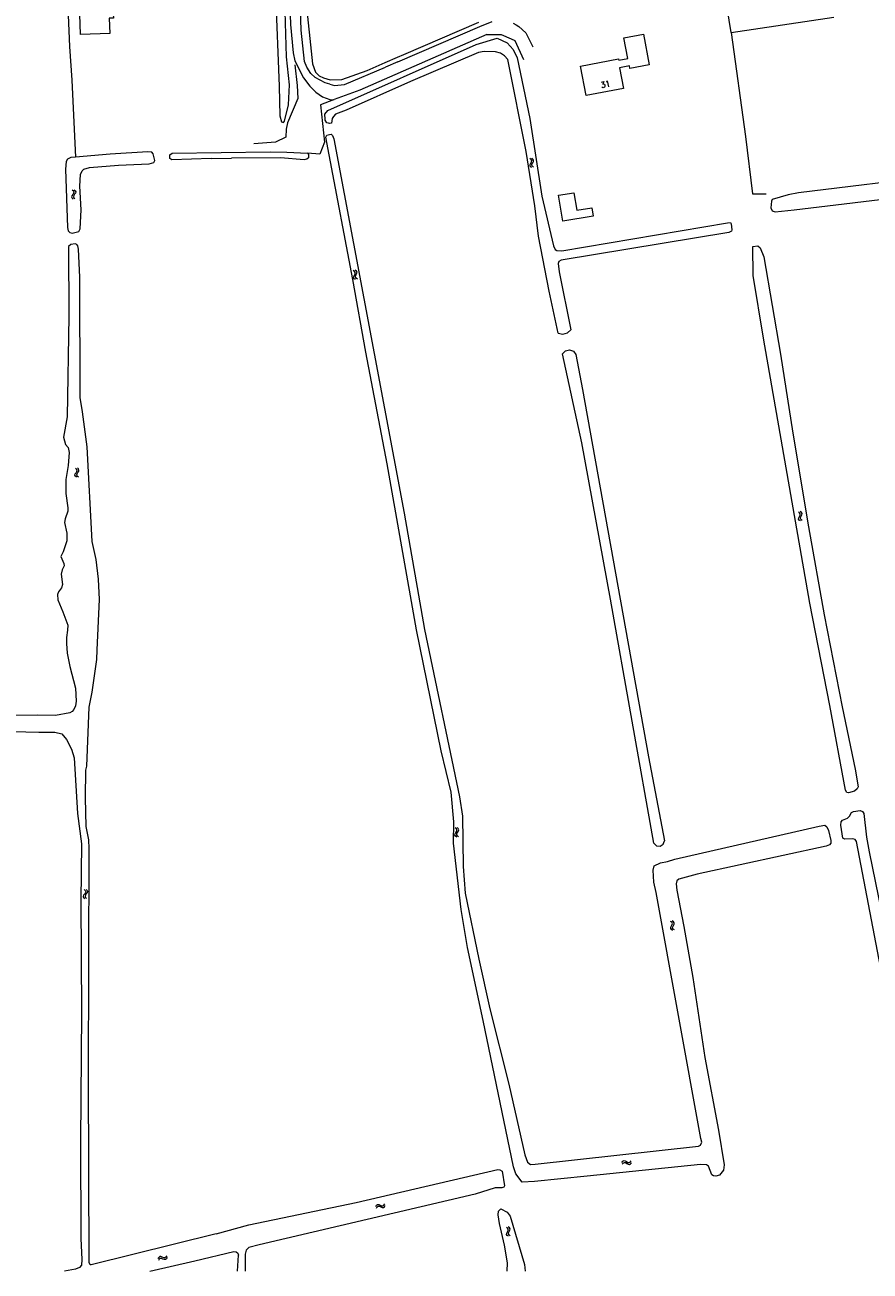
# Model space of a CAD drawing. Header units: metres. Extents: x 189705 to 199106, y 581686 to 588448.
# Tile 154 of 256: x 194347 to 194576, y 582000 to 582337. Entities that reach past the tile are written whole.
import ezdxf

# ---------------------------------------------------------------- set-up
doc = ezdxf.new("R2010")
doc.units = ezdxf.units.M
doc.layers.add('B-WA-OG-GBKN-G', color=7, linetype='Continuous', lineweight=18)
doc.styles.add('Style-STANDARD', font='STANDARD.shx')

msp = doc.modelspace()

# ---------------------------------------------------------------- linework, layer by layer
at = {"layer": 'B-WA-OG-GBKN-G'}
for p, q in [((194484.205, 582300.449), (194483.88, 582300.697)), ((194483.952, 582299.115), (194484.144, 582299.473)), ((194484.144, 582299.473), (194484.336, 582299.834)), ((194484.378, 582300.16), (194484.205, 582300.449)), ((194484.336, 582299.834), (194484.378, 582300.16)), ((194484.691, 582300.552), (194484.366, 582300.8)), ((194484.439, 582299.21), (194484.63, 582299.578)), ((194484.63, 582299.578), (194484.824, 582299.937)), ((194484.866, 582300.263), (194484.691, 582300.552)), ((194484.824, 582299.937), (194484.866, 582300.263)), ((194483.912, 582298.778), (194483.952, 582299.115)), ((194484.083, 582298.5), (194483.912, 582298.778)), ((194484.408, 582298.253), (194484.083, 582298.5)), ((194484.401, 582298.886), (194484.439, 582299.21)), ((194484.571, 582298.605), (194484.401, 582298.886)), ((194484.894, 582298.356), (194484.571, 582298.605)), ((194360.018, 582290.666), (194359.937, 582290.347)), ((194359.937, 582290.347), (194360.076, 582290.04)), ((194360.255, 582290.999), (194360.018, 582290.666)), ((194360.076, 582290.04), (194360.368, 582289.754)), ((194360.143, 582292.244), (194360.433, 582291.957)), ((194360.49, 582291.341), (194360.255, 582290.999)), ((194360.433, 582291.957), (194360.567, 582291.658)), ((194360.515, 582290.709), (194360.434, 582290.39)), ((194360.434, 582290.39), (194360.571, 582290.083)), ((194360.567, 582291.658), (194360.49, 582291.341)), ((194360.75, 582291.044), (194360.515, 582290.709)), ((194360.571, 582290.083), (194360.862, 582289.797)), ((194360.638, 582292.286), (194360.93, 582292.002)), ((194360.985, 582291.376), (194360.75, 582291.044)), ((194360.93, 582292.002), (194361.066, 582291.705)), ((194361.066, 582291.705), (194360.985, 582291.376)), ((194436.462, 582270.187), (194436.13, 582270.425)), ((194436.25, 582268.846), (194436.431, 582269.21)), ((194436.431, 582269.21), (194436.612, 582269.576)), ((194436.644, 582269.904), (194436.462, 582270.187)), ((194436.612, 582269.576), (194436.644, 582269.904)), ((194436.945, 582270.305), (194436.613, 582270.543)), ((194436.734, 582268.956), (194436.913, 582269.33)), ((194436.913, 582269.33), (194437.097, 582269.694)), ((194437.128, 582270.022), (194436.945, 582270.305)), ((194437.097, 582269.694), (194437.128, 582270.022)), ((194436.22, 582268.509), (194436.25, 582268.846)), ((194436.4, 582268.235), (194436.22, 582268.509)), ((194436.732, 582267.999), (194436.4, 582268.235)), ((194436.706, 582268.631), (194436.734, 582268.956)), ((194436.884, 582268.355), (194436.706, 582268.631)), ((194437.214, 582268.117), (194436.884, 582268.355)), ((194360.838, 582215.139), (194360.914, 582215.469)), ((194360.979, 582214.844), (194360.838, 582215.139)), ((194360.914, 582215.469), (194361.143, 582215.805)), ((194361.306, 582216.769), (194361.009, 582217.05)), ((194361.143, 582215.805), (194361.372, 582216.143)), ((194361.448, 582216.464), (194361.306, 582216.769)), ((194361.336, 582215.194), (194361.408, 582215.512)), ((194361.475, 582214.897), (194361.336, 582215.194)), ((194361.372, 582216.143), (194361.448, 582216.464)), ((194361.408, 582215.512), (194361.637, 582215.858)), ((194361.8, 582216.82), (194361.503, 582217.101)), ((194361.637, 582215.858), (194361.868, 582216.195)), ((194361.944, 582216.515), (194361.8, 582216.82)), ((194361.868, 582216.195), (194361.944, 582216.515)), ((194361.276, 582214.564), (194360.979, 582214.844)), ((194361.77, 582214.616), (194361.475, 582214.897)), ((194556.817, 582204.94), (194556.488, 582205.184)), ((194557.301, 582205.051), (194556.973, 582205.294)), ((194557.48, 582204.765), (194557.301, 582205.051)), ((194556.549, 582203.266), (194556.584, 582203.603)), ((194556.725, 582202.99), (194556.549, 582203.266)), ((194556.584, 582203.603), (194556.771, 582203.964)), ((194557.053, 582202.749), (194556.725, 582202.99)), ((194556.771, 582203.964), (194556.958, 582204.328)), ((194556.994, 582204.655), (194556.817, 582204.94)), ((194556.958, 582204.328), (194556.994, 582204.655)), ((194557.037, 582203.381), (194557.07, 582203.706)), ((194557.211, 582203.103), (194557.037, 582203.381)), ((194557.07, 582203.706), (194557.255, 582204.077)), ((194557.537, 582202.859), (194557.211, 582203.103)), ((194557.255, 582204.077), (194557.444, 582204.438)), ((194557.444, 582204.438), (194557.48, 582204.765)), ((194463.609, 582117.87), (194463.668, 582118.203)), ((194463.765, 582117.582), (194463.609, 582117.87)), ((194463.668, 582118.203), (194463.88, 582118.55)), ((194463.994, 582119.521), (194463.684, 582119.787)), ((194464.075, 582117.318), (194463.765, 582117.582)), ((194463.88, 582118.55), (194464.091, 582118.9)), ((194464.151, 582119.223), (194463.994, 582119.521)), ((194464.091, 582118.9), (194464.151, 582119.223)), ((194464.103, 582117.95), (194464.159, 582118.271)), ((194464.257, 582117.66), (194464.103, 582117.95)), ((194464.159, 582118.271), (194464.37, 582118.628)), ((194464.485, 582119.597), (194464.175, 582119.863)), ((194464.566, 582117.394), (194464.257, 582117.66)), ((194464.37, 582118.628), (194464.584, 582118.976)), ((194464.644, 582119.299), (194464.485, 582119.597)), ((194464.584, 582118.976), (194464.644, 582119.299)), ((194363.169, 582101.583), (194363.073, 582101.268)), ((194363.073, 582101.268), (194363.197, 582100.955)), ((194363.421, 582101.904), (194363.169, 582101.583)), ((194363.197, 582100.955), (194363.475, 582100.655)), ((194363.368, 582103.152), (194363.644, 582102.853)), ((194363.672, 582102.234), (194363.421, 582101.904)), ((194363.667, 582101.602), (194363.571, 582101.288)), ((194363.571, 582101.288), (194363.693, 582100.974)), ((194363.644, 582102.853), (194363.764, 582102.547)), ((194363.918, 582101.925), (194363.667, 582101.602)), ((194363.764, 582102.547), (194363.672, 582102.234)), ((194363.693, 582100.974), (194363.971, 582100.674)), ((194363.864, 582103.172), (194364.142, 582102.874)), ((194364.168, 582102.246), (194363.918, 582101.925)), ((194364.142, 582102.874), (194364.264, 582102.571)), ((194364.264, 582102.571), (194364.168, 582102.246)), ((194522.23, 582094.278), (194521.901, 582094.521)), ((194522.407, 582093.992), (194522.23, 582094.278)), ((194522.371, 582093.665), (194522.407, 582093.992)), ((194522.714, 582094.389), (194522.385, 582094.632)), ((194522.893, 582094.104), (194522.714, 582094.389)), ((194522.857, 582093.776), (194522.893, 582094.104)), ((194521.964, 582092.603), (194521.998, 582092.94)), ((194522.14, 582092.327), (194521.964, 582092.603)), ((194521.998, 582092.94), (194522.185, 582093.302)), ((194522.468, 582092.086), (194522.14, 582092.327)), ((194522.185, 582093.302), (194522.371, 582093.665)), ((194522.451, 582092.719), (194522.484, 582093.043)), ((194522.625, 582092.441), (194522.451, 582092.719)), ((194522.484, 582093.043), (194522.669, 582093.415)), ((194522.952, 582092.197), (194522.625, 582092.441)), ((194522.669, 582093.415), (194522.857, 582093.776)), ((194509.044, 582029.695), (194509.33, 582029.853)), ((194509.33, 582029.853), (194509.664, 582029.797)), ((194508.782, 582029.382), (194509.044, 582029.695)), ((194508.862, 582028.892), (194509.126, 582029.203)), ((194509.126, 582029.203), (194509.415, 582029.359)), ((194509.415, 582029.359), (194509.736, 582029.306)), ((194509.664, 582029.797), (194510.013, 582029.588)), ((194509.736, 582029.306), (194510.095, 582029.098)), ((194510.013, 582029.588), (194510.364, 582029.379)), ((194510.095, 582029.098), (194510.444, 582028.887)), ((194510.364, 582029.379), (194510.688, 582029.322)), ((194510.444, 582028.887), (194510.768, 582028.83)), ((194510.688, 582029.322), (194510.985, 582029.481)), ((194510.768, 582028.83), (194511.065, 582028.991)), ((194510.985, 582029.481), (194511.248, 582029.794)), ((194511.065, 582028.991), (194511.328, 582029.303)), ((194442.217, 582017.476), (194442.438, 582017.818)), ((194442.356, 582016.999), (194442.58, 582017.34)), ((194442.438, 582017.818), (194442.704, 582018.01)), ((194442.58, 582017.34), (194442.847, 582017.53)), ((194442.704, 582018.01), (194443.042, 582017.995)), ((194442.847, 582017.53), (194443.173, 582017.516)), ((194443.042, 582017.995), (194443.414, 582017.83)), ((194443.173, 582017.516), (194443.555, 582017.353)), ((194443.414, 582017.83), (194443.787, 582017.665)), ((194443.555, 582017.353), (194443.927, 582017.186)), ((194443.787, 582017.665), (194444.116, 582017.648)), ((194443.927, 582017.186), (194444.255, 582017.169)), ((194444.116, 582017.648), (194444.391, 582017.842)), ((194444.255, 582017.169), (194444.53, 582017.365)), ((194444.391, 582017.842), (194444.614, 582018.184)), ((194444.53, 582017.365), (194444.753, 582017.707)), ((194477.854, 582011.597), (194477.528, 582011.843)), ((194477.573, 582009.925), (194477.61, 582010.261)), ((194477.746, 582009.647), (194477.573, 582009.925)), ((194477.61, 582010.261), (194477.8, 582010.621)), ((194478.072, 582009.403), (194477.746, 582009.647)), ((194477.8, 582010.621), (194477.99, 582010.983)), ((194478.029, 582011.31), (194477.854, 582011.597)), ((194477.99, 582010.983), (194478.029, 582011.31)), ((194478.339, 582011.703), (194478.013, 582011.949)), ((194478.061, 582010.036), (194478.097, 582010.36)), ((194478.233, 582009.756), (194478.061, 582010.036)), ((194478.097, 582010.36), (194478.285, 582010.73)), ((194478.558, 582009.51), (194478.233, 582009.756)), ((194478.285, 582010.73), (194478.477, 582011.09)), ((194478.516, 582011.416), (194478.339, 582011.703)), ((194478.477, 582011.09), (194478.516, 582011.416)), ((194383.493, 582003.712), (194383.273, 582003.367)), ((194383.638, 582003.237), (194383.418, 582002.892)), ((194383.765, 582003.911), (194383.493, 582003.712)), ((194383.91, 582003.434), (194383.638, 582003.237)), ((194384.094, 582003.898), (194383.765, 582003.911)), ((194384.239, 582003.421), (194383.91, 582003.434)), ((194384.468, 582003.735), (194384.094, 582003.898)), ((194384.614, 582003.261), (194384.239, 582003.421)), ((194384.851, 582003.577), (194384.468, 582003.735)), ((194384.988, 582003.1), (194384.614, 582003.261)), ((194385.177, 582003.567), (194384.851, 582003.577)), ((194385.327, 582003.089), (194384.988, 582003.1)), ((194385.442, 582003.761), (194385.177, 582003.567)), ((194385.59, 582003.284), (194385.327, 582003.089)), ((194385.662, 582004.104), (194385.442, 582003.761)), ((194385.807, 582003.629), (194385.59, 582003.284))]:
    msp.add_line(p, q, dxfattribs=at)
at = {"layer": 'B-WA-OG-GBKN-G', "flags": 128}
for points in [[(194402.668, 582378.421), (194409.415, 582379.125), (194413.347, 582378.378), (194414.66, 582377.527), (194415.995, 582376.193), (194416.565, 582374.74), (194417.348, 582371.48), (194418.369, 582361.128), (194419.184, 582336.904), (194419.825, 582329.3), (194420.338, 582327.11), (194422.658, 582322.54), (194424.365, 582320.238), (194426.002, 582318.672), (194427.769, 582317.436), (194429.77, 582316.656), (194430.811, 582316.601)], [(194414.787, 582365.392), (194414.622, 582365.356), (194414.857, 582363.295), (194415.122, 582345.454), (194416.081, 582320.263), (194416.234, 582312.256), (194416.677, 582310.626), (194417.209, 582310.494), (194417.517, 582310.797), (194418.626, 582315.234), (194418.905, 582320.669), (194418.036, 582328.198), (194417.228, 582355.853), (194416.794, 582363.811), (194416.574, 582364.728), (194415.412, 582365.526), (194414.787, 582365.392)], [(194429.783, 582320.823), (194428.49, 582321.216), (194425.785, 582322.613), (194424.678, 582323.741), (194423.576, 582325.454), (194422.953, 582326.908), (194421.992, 582335.405), (194421.041, 582366.264)], [(194422.129, 582366.313), (194423.218, 582344.312), (194425.134, 582326.278), (194425.926, 582324.035), (194426.857, 582323.086), (194428.07, 582322.491), (194429.845, 582322.016), (194432.997, 582322.064), (194439.855, 582324.517), (194444.734, 582326.65)], [(194538.31, 582334.764), (194534.69, 582357.087), (194520.973, 582352.13), (194512.62, 582349.339)], [(194383.964, 582339.985), (194371.228, 582339.613), (194371.255, 582338.685), (194370.138, 582338.653), (194370.259, 582334.52), (194362.332, 582334.288), (194362.172, 582339.767), (194361.494, 582339.747), (194361.354, 582344.522), (194367.53, 582344.702), (194367.206, 582355.782), (194372.277, 582355.931), (194372.333, 582354.006), (194383.545, 582354.333), (194383.964, 582339.985)], [(194358.657, 582348.03), (194359.336, 582330.998), (194360.039, 582321.895), (194360.968, 582301.09)], [(194614.302, 582345.971), (194617.491, 582328.324), (194620.102, 582311.3), (194621.798, 582302.415), (194621.76, 582301.095), (194621.475, 582300.487), (194620.248, 582299.761), (194594.955, 582296.106), (194556.515, 582291.479), (194553.714, 582290.868), (194549.433, 582289.638), (194549.2, 582289.157), (194549.056, 582287.38), (194549.405, 582286.614), (194550.241, 582286.352), (194555.302, 582286.814), (194617.631, 582294.297), (194621.015, 582294.85), (194622.183, 582294.687), (194622.815, 582294.427), (194623.418, 582293.634)], [(194448.172, 582326.853), (194470.359, 582336.385)], [(194449.83, 582328.878), (194470.088, 582337.571)], [(194470.359, 582336.385), (194473.648, 582337.798)], [(194479.388, 582337.266), (194480.197, 582336.817)], [(194480.197, 582336.817), (194480.879, 582336.439), (194482.769, 582334.694), (194484.665, 582330.941)], [(194538.31, 582334.764), (194566.02, 582338.891)], [(194428.506, 582311.395), (194428.437, 582312.755), (194429.259, 582313.713), (194469.373, 582331.564), (194475.056, 582333.214), (194477.764, 582332.031)], [(194472.27, 582334.257), (194437.875, 582319.224), (194430.989, 582316.669)], [(194472.27, 582334.257), (194476.081, 582334.222), (194478.777, 582333.067)], [(194478.777, 582333.067), (194479.777, 582332.638), (194482.168, 582327.533)], [(194507.816, 582327.67), (194507.893, 582327.267), (194510.386, 582327.741), (194509.318, 582333.362), (194514.563, 582334.358), (194516.14, 582326.055), (194510.938, 582325.067), (194510.81, 582325.741), (194508.151, 582325.236), (194509.213, 582319.645), (194499.065, 582317.717), (194497.545, 582325.719), (194507.816, 582327.67)], [(194538.31, 582334.764), (194542.223, 582306.653), (194544.086, 582291.186), (194547.745, 582291.178)], [(194491.542, 582253.494), (194489.103, 582264.882), (194486.218, 582279.748), (194485.177, 582287.94), (194482.85, 582302.65), (194477.874, 582327.522), (194477.019, 582328.496), (194475.932, 582329.166), (194474.563, 582329.559), (194471.54, 582329.613), (194469.988, 582329.373)], [(194477.764, 582332.031), (194479.373, 582330.227), (194480.393, 582327.956), (194483.823, 582311.56), (194487.082, 582290.566), (194490.285, 582277.094), (194490.734, 582276.175)], [(194469.988, 582329.373), (194451.593, 582321.563), (194434.216, 582313.82), (194431.333, 582312.677), (194430.743, 582312.123), (194430.433, 582311.516), (194430.193, 582310.324), (194429.683, 582310.151), (194429.381, 582310.244)], [(194444.734, 582326.65), (194448.087, 582328.116)], [(194448.172, 582326.853), (194444.797, 582325.432)], [(194448.087, 582328.116), (194449.83, 582328.878)], [(194420.354, 582326.043), (194420.937, 582320.498), (194421.133, 582316.938), (194418.326, 582310.382), (194417.999, 582308.632)], [(194429.783, 582320.823), (194431, 582320.482), (194433.773, 582320.761), (194444.797, 582325.432)], [(194430.811, 582316.601), (194427.24, 582315.231)], [(194430.811, 582316.601), (194430.989, 582316.669)], [(194427.24, 582315.231), (194428.366, 582305.183), (194427.065, 582301.942), (194423.777, 582302.2)], [(194429.381, 582310.244), (194428.999, 582310.361), (194428.522, 582311.077), (194428.506, 582311.395)], [(194417.908, 582306.479), (194415.126, 582305.101), (194409.201, 582304.723)], [(194417.999, 582308.632), (194417.908, 582306.479)], [(194429.571, 582301.728), (194428.658, 582306.527), (194428.942, 582307.007), (194429.685, 582307.173)], [(194429.685, 582307.173), (194430.139, 582307.275), (194430.466, 582306.942), (194430.84, 582306.05), (194449.891, 582204.865), (194455.415, 582173.457), (194464.827, 582128.216), (194465.667, 582122.998), (194465.793, 582109.326), (194466.412, 582102.129), (194470.031, 582084.333), (194473.057, 582070.888), (194478.202, 582050.512), (194482.547, 582031.415), (194483.266, 582029.476), (194483.996, 582028.809), (194485.343, 582028.873)], [(194360.968, 582301.09), (194359.716, 582300.985), (194358.848, 582300.586), (194358.435, 582299.904), (194358.289, 582297.872), (194358.827, 582282.113), (194359.022, 582281.145), (194359.475, 582280.684), (194360.084, 582280.551), (194361.866, 582280.992), (194362.305, 582281.674), (194362.557, 582286.83), (194362.134, 582293.238), (194362.342, 582296.438), (194362.808, 582297.399), (194363.295, 582297.852), (194364.747, 582298.296), (194372.631, 582298.91), (194380.919, 582299.291), (194382.141, 582299.635), (194382.452, 582300.218), (194382.036, 582301.949), (194381.659, 582302.41)], [(194370.346, 582301.878), (194360.968, 582301.09)], [(194381.659, 582302.41), (194380.542, 582302.521), (194370.346, 582301.878)], [(194397.653, 582300.713), (194387.079, 582300.378), (194386.523, 582300.713), (194386.532, 582301.704), (194387.096, 582302.207), (194413.653, 582302.522), (194418.129, 582302.449)], [(194397.653, 582300.713), (194403.218, 582300.814)], [(194423.777, 582302.2), (194424.041, 582301.843), (194424.006, 582300.928), (194423.571, 582300.551), (194422.807, 582300.38), (194416.433, 582300.871), (194403.218, 582300.814)], [(194418.129, 582302.449), (194423.777, 582302.2)], [(194435.972, 582268.063), (194429.571, 582301.728)], [(194495.783, 582291.474), (194496.574, 582286.748), (194500.626, 582287.426), (194501.012, 582285.119), (194492.819, 582283.748), (194491.642, 582290.782), (194495.783, 582291.474)], [(194490.734, 582276.175), (194491.137, 582275.892), (194492.483, 582275.752), (194537.354, 582283.37), (194538.118, 582283.414), (194538.318, 582283.107), (194538.455, 582281.455), (194538.35, 582281.075), (194537.634, 582280.699), (194492.307, 582273.239), (194491.719, 582272.888), (194491.485, 582272.356), (194491.795, 582270.066), (194494.977, 582254.454)], [(194366.856, 582167.943), (194367.492, 582181.558), (194367.213, 582187.024), (194366.577, 582192.366), (194365.504, 582197.203), (194364.116, 582222.754), (194362.935, 582232.295), (194362.234, 582236.088), (194362.132, 582268.639), (194361.796, 582276.19), (194361.627, 582277.157), (194361.401, 582277.49), (194360.895, 582277.647), (194359.724, 582277.505), (194359.11, 582276.926), (194359.161, 582258.071), (194358.779, 582230.859), (194357.737, 582225.405), (194358.253, 582223.443)], [(194551.659, 582247.842), (194555.016, 582226.491), (194559.226, 582201.142), (194563.451, 582177.369), (194568.275, 582152.499), (194571.828, 582135.669), (194572.621, 582130.935), (194572.337, 582130.329), (194571.619, 582129.725), (194569.989, 582129.282), (194569.584, 582129.388), (194569.233, 582129.975), (194565, 582152.859), (194559.619, 582180.556), (194547.049, 582252.178), (194544.234, 582269.103), (194544.13, 582276.904), (194545.554, 582277.095), (194546.134, 582276.556), (194547.103, 582274.108), (194551.659, 582247.842)], [(194532.197, 582028.315), (194531.615, 582028.677), (194529.99, 582028.793), (194499.391, 582025.618), (194485.122, 582024.224), (194481.792, 582024.027), (194480.11, 582026.328), (194479.467, 582028.165), (194471.274, 582067.703), (194466.96, 582087.436), (194465.278, 582097.718), (194463.21, 582115.651), (194463.264, 582121.419), (194462.627, 582129.405), (194459.911, 582140.61), (194453.229, 582173.35), (194445.263, 582218.173), (194439.498, 582248.337), (194435.972, 582268.063)], [(194491.542, 582253.494), (194492.796, 582253.261), (194494.025, 582253.604), (194494.977, 582254.454)], [(194492.727, 582247.961), (194493.499, 582248.769), (194494.588, 582249.018), (194495.634, 582248.625), (194496.29, 582247.721)], [(194517.347, 582115.683), (194505.68, 582181.635), (194497.893, 582223.838), (194492.727, 582247.961)], [(194496.29, 582247.721), (194498.129, 582238.295), (194515.954, 582138.977), (194520.315, 582116.322)], [(194358.253, 582223.443), (194359.007, 582222.623), (194359.326, 582221.274), (194358.988, 582217.77), (194358.342, 582213.965), (194358.383, 582210.153), (194358.957, 582206.335), (194358.948, 582205.421), (194358.192, 582203.369), (194358.03, 582202.303), (194358.638, 582199.452), (194358.695, 582197.342), (194357.651, 582194.379), (194357.004, 582193.19), (194357.876, 582191.302), (194357.921, 582190.615), (194357.428, 582189.553), (194357.163, 582188.412), (194357.466, 582185.537), (194357.255, 582184.65), (194356.381, 582183.616)], [(194356.381, 582183.616), (194356.094, 582182.882), (194356.183, 582181.459), (194357.6, 582178.192), (194358.889, 582174.623), (194358.85, 582173.225), (194358.553, 582171.297), (194358.537, 582169.646), (194358.792, 582167), (194359.444, 582163.437), (194360.966, 582157.579), (194361.212, 582154.044), (194360.971, 582152.776), (194360.581, 582151.814), (194360.143, 582151.234), (194359.454, 582150.909), (194355.636, 582150.208), (194350.606, 582150.304), (194326.486, 582149.967), (194320.762, 582149.206), (194318.928, 582148.69), (194317.368, 582147.713)], [(194364.071, 582136.484), (194364.703, 582152.386), (194365.477, 582156.444), (194366.729, 582165.301), (194366.856, 582167.943)], [(194317.368, 582147.713), (194316.038, 582146.734), (194312.014, 582145.78), (194310.21, 582145.848), (194307.445, 582146.355), (194304.523, 582146.382), (194300.81, 582146.061), (194294.856, 582145.226), (194294.039, 582144.827), (194293.879, 582144.015), (194294.228, 582143.249), (194294.731, 582142.711), (194296.763, 582142.617), (194306.196, 582143.19), (194312.652, 582143.335), (194316.978, 582144.082), (194321.754, 582146.58), (194326.84, 582146.914), (194336.97, 582145.983), (194351.045, 582145.65), (194355.391, 582145.712), (194357.318, 582145.237), (194358.548, 582143.676)], [(194358.548, 582143.676), (194359.896, 582141.097), (194360.661, 582138.752), (194361.562, 582123.649), (194362.655, 582115.482), (194362.459, 582100.034), (194362.584, 582069.895), (194362.385, 582035.058), (194362.469, 582008.833), (194362.721, 582003.139), (194362.58, 582001.641), (194362.039, 582000.934), (194361.044, 582000.537), (194357.991, 582000)], [(194398.997, 582010.048), (194365.274, 582001.693), (194364.944, 582001.696), (194364.696, 582002.359), (194364.501, 582052.191), (194364.701, 582114.193), (194364.571, 582116.608), (194363.867, 582120.147), (194363.737, 582127.873), (194363.832, 582135.393), (194364.071, 582136.484)], [(194594.028, 582000), (194593.568, 582001.503), (194586.141, 582041.364), (194580.32, 582073.741), (194572.204, 582116.125), (194571.878, 582116.636), (194571.143, 582116.795), (194569.058, 582116.738), (194568.528, 582117.022), (194567.951, 582120.56), (194568.01, 582121.449), (194568.369, 582121.902), (194569.798, 582122.448), (194570.336, 582122.926), (194570.854, 582123.964), (194571.34, 582124.238), (194573.222, 582124.501), (194573.83, 582124.215), (194574.205, 582123.653), (194574.934, 582117.32), (194575.582, 582113.298), (194582.193, 582081.169)], [(194523.064, 582111.341), (194562.103, 582120.258), (194563.656, 582120.498), (194564.185, 582120.112), (194564.608, 582119.066), (194565.217, 582116.341), (194565.237, 582115.655), (194564.852, 582115.252), (194564.009, 582114.879), (194529.099, 582107.297), (194524.131, 582105.97), (194523.644, 582105.466), (194523.434, 582104.705), (194523.621, 582103.002), (194525.537, 582093.175), (194527.949, 582079.38), (194531.202, 582057.751), (194534.88, 582038.049), (194536.368, 582028.709), (194536.253, 582027.287), (194535.122, 582025.925), (194534.155, 582025.68), (194533.57, 582025.762), (194533.04, 582026.046), (194532.197, 582028.315)], [(194517.347, 582115.683), (194518.068, 582114.958), (194519.083, 582114.834), (194519.957, 582115.364), (194520.315, 582116.322)], [(194519.208, 582110.365), (194521.112, 582110.742)], [(194521.112, 582110.742), (194523.064, 582111.341)], [(194485.343, 582028.873), (194529.453, 582033.728), (194530.04, 582034.053), (194530.403, 582034.811), (194530.056, 582035.832), (194518.024, 582102.367), (194517.39, 582105.142), (194517.216, 582108.371), (194517.442, 582109.557)], [(194517.442, 582109.557), (194519.208, 582110.365)], [(194407.849, 582012.484), (194436.94, 582018.568), (194475.191, 582027.492), (194475.775, 582027.385), (194476.356, 582027.024), (194477.03, 582023.028), (194476.824, 582022.725), (194476.314, 582022.476), (194474.484, 582022.493), (194469.106, 582020.814), (194410.659, 582007.12), (194407.907, 582006.333), (194407.189, 582005.627), (194406.874, 582004.589), (194406.838, 582000)], [(194477.712, 582000), (194477.775, 582002.235), (194476.982, 582007.046), (194475.689, 582012.851), (194475.331, 582015.217), (194475.416, 582016.208), (194476.032, 582016.812), (194477.751, 582015.932), (194478.579, 582014.832), (194482.396, 582001.735), (194482.616, 582000)], [(194398.997, 582010.048), (194407.849, 582012.484)], [(194381.057, 582000), (194393.287, 582002.732), (194403.804, 582005.289)], [(194403.804, 582005.289), (194404.412, 582005.245), (194404.881, 582004.858), (194405.039, 582004.269)], [(194404.832, 582000), (194405.039, 582004.269)]]:
    msp.add_lwpolyline(points, dxfattribs=at)

# ---------------------------------------------------------------- texts
at = {"layer": 'B-WA-OG-GBKN-G', "style": 'Style-STANDARD'}
msp.add_text('31', height=1.6, rotation=10.71464, dxfattribs=at).set_placement((194503.199, 582319.773))

doc.saveas('drawing.dxf')
